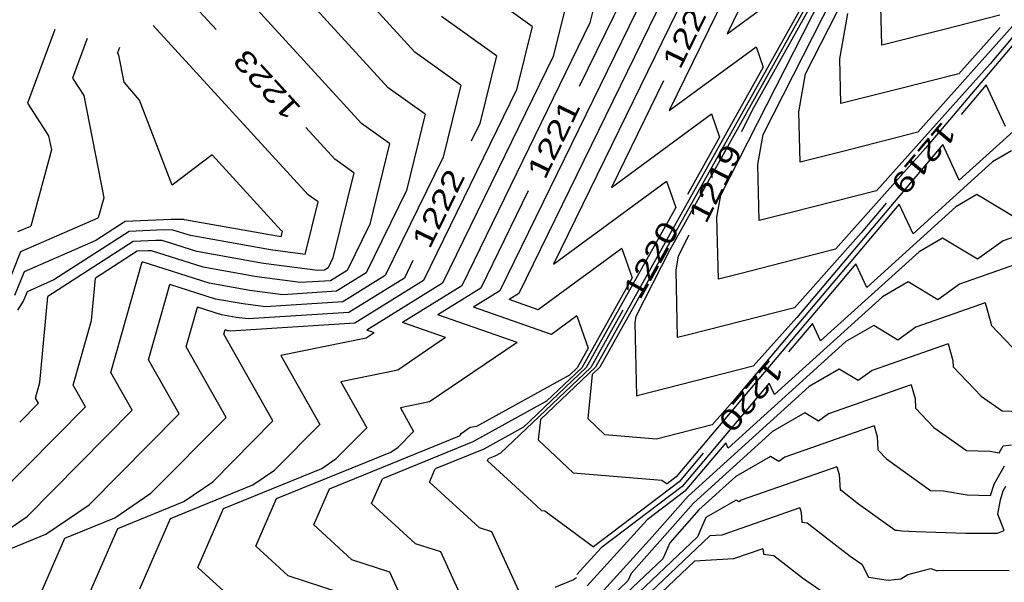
# Model space of a CAD drawing. Header units: feet. Extents: x -19835 to -19507, y 220308 to 220783.
# Tile 46 of 49: x -19698 to -19651, y 220723 to 220750. Entities that reach past the tile are written whole.
import ezdxf

# ---------------------------------------------------------------- set-up
doc = ezdxf.new("R2010")
doc.units = ezdxf.units.FT
doc.header["$LTSCALE"] = 25
doc.header["$MEASUREMENT"] = 0
for name, color, linetype in [('H1_HOEHENLINIEN', 86, 'CONTINUOUS'), ('H1_ZAEHLLIN_TXT', 3, 'CONTINUOUS'), ('H1_ZAEHLLINIEN', 11, 'CONTINUOUS')]:
    doc.layers.add(name, color=color, linetype=linetype)

msp = doc.modelspace()

# ---------------------------------------------------------------- linework, layer by layer
at = {"layer": 'H1_HOEHENLINIEN'}
for p, q in [((-19660.486, 220747.21), (-19651.138, 220765.621)), ((-19658.489, 220761.004), (-19664.272, 220749.15)), ((-19660.259, 220759.386), (-19667.06, 220745.446)), ((-19662.527, 220744.289), (-19655.111, 220758.895)), ((-19663.798, 220756.149), (-19672.636, 220738.036)), ((-19679.32, 220748.269), (-19685.37, 220754.88)), ((-19665.568, 220754.531), (-19674.303, 220736.628)), ((-19667.03, 220738.719), (-19658.306, 220754.328)), ((-19680.607, 220746.548), (-19687.011, 220753.546)), ((-19667.338, 220752.913), (-19675.223, 220736.752)), ((-19681.894, 220744.828), (-19688.652, 220752.213)), ((-19670.232, 220752.318), (-19670.878, 220749.677)), ((-19664.569, 220741.367), (-19659.084, 220752.17)), ((-19647.602, 220752.451), (-19651.599, 220747.702)), ((-19673.67, 220749.498), (-19676.746, 220751.71)), ((-19664.272, 220749.15), (-19660.708, 220751.769)), ((-19648.498, 220751.78), (-19655.082, 220744.401)), ((-19671.951, 220750.908), (-19672.647, 220748.059)), ((-19660.415, 220750.937), (-19670.402, 220733.069)), ((-19656.814, 220748.603), (-19656.859, 220750.48)), ((-19651.118, 220750.046), (-19653.748, 220749.374)), ((-19684.468, 220741.387), (-19691.934, 220749.546)), ((-19670.878, 220749.677), (-19677.063, 220736.999)), ((-19673.67, 220749.498), (-19674.417, 220746.441)), ((-19653.748, 220749.374), (-19656.814, 220748.603)), ((-19649.694, 220749.573), (-19654.701, 220743.625)), ((-19695.117, 220748.923), (-19695.821, 220747.016)), ((-19693.562, 220748.495), (-19693.659, 220748.231)), ((-19667.06, 220745.446), (-19662.869, 220748.525)), ((-19662.869, 220748.525), (-19662.524, 220747.547)), ((-19693.584, 220748.115), (-19693.659, 220748.231)), ((-19693.332, 220746.822), (-19693.584, 220748.115)), ((-19677.108, 220746.678), (-19679.32, 220748.269)), ((-19672.647, 220748.059), (-19677.984, 220737.122)), ((-19662.524, 220747.547), (-19670.619, 220733.063)), ((-19651.599, 220747.702), (-19657.063, 220741.578)), ((-19695.821, 220747.016), (-19695.277, 220746.174)), ((-19660.809, 220745.39), (-19660.486, 220747.21)), ((-19692.583, 220745.949), (-19693.332, 220746.822)), ((-19678.827, 220745.268), (-19680.607, 220746.548)), ((-19674.417, 220746.441), (-19678.904, 220737.246)), ((-19677.108, 220746.678), (-19677.957, 220743.205)), ((-19695.277, 220746.174), (-19694.317, 220741.238)), ((-19691.011, 220741.851), (-19692.583, 220745.949)), ((-19678.827, 220745.268), (-19679.727, 220741.587)), ((-19660.75, 220742.961), (-19660.809, 220745.39)), ((-19649.707, 220745.142), (-19653.078, 220742.09)), ((-19680.546, 220743.859), (-19681.894, 220744.828)), ((-19662.784, 220742.844), (-19662.527, 220744.289)), ((-19655.082, 220744.401), (-19658.699, 220743.476)), ((-19680.546, 220743.859), (-19681.497, 220739.969)), ((-19653.878, 220743.816), (-19660.903, 220735.469)), ((-19654.701, 220743.625), (-19659.045, 220738.755)), ((-19653.078, 220742.09), (-19653.878, 220743.816)), ((-19689.082, 220743.303), (-19691.011, 220741.851)), ((-19685.755, 220739.666), (-19689.082, 220743.303)), ((-19677.957, 220743.205), (-19680.744, 220737.493)), ((-19658.699, 220743.476), (-19660.75, 220742.961)), ((-19650.569, 220743.499), (-19651.474, 220742.973)), ((-19662.719, 220740.139), (-19662.784, 220742.844)), ((-19651.474, 220742.973), (-19655.306, 220739.505)), ((-19672.636, 220738.036), (-19667.19, 220742.038)), ((-19667.19, 220742.038), (-19666.742, 220740.767)), ((-19694.317, 220741.238), (-19694.579, 220740.265)), ((-19683.984, 220741.039), (-19684.468, 220741.387)), ((-19679.727, 220741.587), (-19681.664, 220737.616)), ((-19664.758, 220740.299), (-19664.569, 220741.367)), ((-19657.063, 220741.578), (-19661.175, 220740.527)), ((-19652.228, 220741.394), (-19653.242, 220740.805)), ((-19650.287, 220740.224), (-19652.228, 220741.394)), ((-19684.602, 220738.509), (-19683.984, 220741.039)), ((-19666.742, 220740.767), (-19671.055, 220733.051)), ((-19655.97, 220740.937), (-19664.005, 220731.391)), ((-19653.242, 220740.805), (-19657.534, 220736.92)), ((-19655.306, 220739.505), (-19655.97, 220740.937)), ((-19698.303, 220738.641), (-19694.579, 220740.265)), ((-19664.687, 220737.318), (-19664.758, 220740.299)), ((-19661.175, 220740.527), (-19662.719, 220740.139)), ((-19693.285, 220740.098), (-19694.699, 220739.183)), ((-19691.072, 220740.195), (-19693.285, 220740.098)), ((-19690.456, 220740.187), (-19691.072, 220740.195)), ((-19690.423, 220740.176), (-19690.456, 220740.187)), ((-19685.949, 220739.382), (-19690.423, 220740.176)), ((-19681.497, 220739.969), (-19682.584, 220737.74)), ((-19693.092, 220739.617), (-19696.714, 220737.274)), ((-19691.438, 220739.69), (-19693.092, 220739.617)), ((-19690.977, 220739.684), (-19691.438, 220739.69)), ((-19690.125, 220739.413), (-19690.977, 220739.684)), ((-19686.279, 220738.73), (-19690.125, 220739.413)), ((-19685.769, 220739.358), (-19685.949, 220739.382)), ((-19685.769, 220739.358), (-19685.703, 220739.629)), ((-19685.703, 220739.629), (-19685.755, 220739.666)), ((-19694.699, 220739.183), (-19698.157, 220737.675)), ((-19699.045, 220736.782), (-19698.303, 220738.641)), ((-19692.706, 220738.657), (-19694.718, 220737.355)), ((-19692.17, 220738.681), (-19692.706, 220738.657)), ((-19692.02, 220738.679), (-19692.17, 220738.681)), ((-19689.53, 220737.885), (-19692.02, 220738.679)), ((-19684.602, 220738.509), (-19686.279, 220738.73)), ((-19669.351, 220738.794), (-19673.372, 220735.839)), ((-19669.351, 220738.794), (-19668.851, 220737.377)), ((-19668.652, 220735.524), (-19667.03, 220738.719)), ((-19659.045, 220738.755), (-19663.651, 220737.578)), ((-19693.969, 220732.813), (-19692.468, 220738.152)), ((-19689.232, 220737.121), (-19692.468, 220738.152)), ((-19686.941, 220737.425), (-19689.53, 220737.885)), ((-19658.062, 220738.059), (-19666.717, 220727.776)), ((-19657.534, 220736.92), (-19658.062, 220738.059)), ((-19650.043, 220738.14), (-19653.072, 220737.079)), ((-19698.157, 220737.675), (-19698.613, 220736.531)), ((-19684.838, 220737.149), (-19686.941, 220737.425)), ((-19682.584, 220737.74), (-19683.386, 220737.241)), ((-19681.664, 220737.616), (-19683.091, 220736.728)), ((-19680.744, 220737.493), (-19682.797, 220736.215)), ((-19663.651, 220737.578), (-19664.687, 220737.318)), ((-19696.714, 220737.274), (-19698.011, 220736.709)), ((-19694.905, 220735.327), (-19694.718, 220737.355)), ((-19692.153, 220733.43), (-19691.133, 220737.058)), ((-19688.934, 220736.357), (-19691.133, 220737.058)), ((-19687.271, 220736.773), (-19689.232, 220737.121)), ((-19683.386, 220737.241), (-19684.838, 220737.149)), ((-19678.904, 220737.246), (-19682.209, 220735.189)), ((-19677.984, 220737.122), (-19681.631, 220734.852)), ((-19677.063, 220736.999), (-19679.918, 220735.222)), ((-19668.851, 220737.377), (-19671.272, 220733.045)), ((-19655.546, 220737.183), (-19656.777, 220736.469)), ((-19654.118, 220736.323), (-19655.546, 220737.183)), ((-19653.072, 220737.079), (-19654.118, 220736.323)), ((-19698.011, 220736.709), (-19698.182, 220736.28)), ((-19685.679, 220736.564), (-19687.271, 220736.773)), ((-19683.091, 220736.728), (-19685.679, 220736.564)), ((-19675.223, 220736.752), (-19676.492, 220735.962)), ((-19674.303, 220736.628), (-19674.779, 220736.332)), ((-19656.777, 220736.469), (-19661.99, 220731.75)), ((-19698.182, 220736.28), (-19698.476, 220735.821)), ((-19687.602, 220736.121), (-19688.934, 220736.357)), ((-19686.52, 220735.979), (-19687.602, 220736.121)), ((-19682.797, 220736.215), (-19686.52, 220735.979)), ((-19673.372, 220735.839), (-19674.779, 220736.332)), ((-19651.83, 220736.165), (-19655.175, 220734.992)), ((-19651.83, 220736.165), (-19651.557, 220735.215)), ((-19672.74, 220734.647), (-19676.492, 220735.962)), ((-19671.511, 220735.55), (-19672.74, 220734.647)), ((-19671.511, 220735.55), (-19670.96, 220733.986)), ((-19668.708, 220735.208), (-19668.652, 220735.524)), ((-19695.785, 220732.196), (-19694.905, 220735.327)), ((-19682.209, 220735.189), (-19688.202, 220734.808)), ((-19677.838, 220734.493), (-19679.918, 220735.222)), ((-19668.623, 220731.675), (-19668.708, 220735.208)), ((-19660.903, 220735.469), (-19663.008, 220733.11)), ((-19657.204, 220735.078), (-19658.544, 220734.301)), ((-19656.034, 220734.373), (-19657.204, 220735.078)), ((-19651.557, 220735.215), (-19651.55, 220735.092)), ((-19651.55, 220735.092), (-19649.733, 220733.193)), ((-19688.521, 220734.664), (-19688.463, 220734.869)), ((-19686.158, 220730.481), (-19688.521, 220734.664)), ((-19688.339, 220734.83), (-19688.463, 220734.869)), ((-19688.263, 220734.816), (-19688.339, 220734.83)), ((-19688.202, 220734.808), (-19688.263, 220734.816)), ((-19681.285, 220734.731), (-19681.669, 220734.471)), ((-19681.285, 220734.731), (-19681.631, 220734.852)), ((-19655.175, 220734.992), (-19656.034, 220734.373)), ((-19681.669, 220734.471), (-19685.772, 220733.629)), ((-19677.838, 220734.493), (-19680.142, 220732.933)), ((-19658.544, 220734.301), (-19664.218, 220729.165)), ((-19653.617, 220734.19), (-19657.279, 220732.906)), ((-19653.617, 220734.19), (-19653.385, 220733.384)), ((-19685.772, 220733.629), (-19683.898, 220730.311)), ((-19670.96, 220733.986), (-19671.49, 220733.039)), ((-19690.678, 220730.819), (-19692.153, 220733.43)), ((-19653.385, 220733.384), (-19653.367, 220733.088)), ((-19692.938, 220730.988), (-19693.969, 220732.813)), ((-19680.142, 220732.933), (-19682.895, 220732.368)), ((-19671.862, 220732.685), (-19676.342, 220730.202)), ((-19671.055, 220733.051), (-19674.084, 220730.174)), ((-19670.619, 220733.063), (-19673.27, 220730.546)), ((-19671.272, 220733.045), (-19672.973, 220731.43)), ((-19671.49, 220733.039), (-19671.862, 220732.685)), ((-19670.767, 220732.722), (-19670.989, 220730.587)), ((-19670.402, 220733.069), (-19670.767, 220732.722)), ((-19663.008, 220733.11), (-19668.603, 220731.68)), ((-19658.863, 220732.973), (-19660.312, 220732.132)), ((-19657.949, 220732.423), (-19658.863, 220732.973)), ((-19657.279, 220732.906), (-19657.949, 220732.423)), ((-19653.367, 220733.088), (-19652.018, 220731.679)), ((-19695.199, 220731.158), (-19695.785, 220732.196)), ((-19682.895, 220732.368), (-19681.638, 220730.142)), ((-19662.246, 220732.302), (-19666.44, 220727.319)), ((-19661.99, 220731.75), (-19662.246, 220732.302)), ((-19660.312, 220732.132), (-19666.148, 220726.85)), ((-19672.973, 220731.43), (-19676.518, 220729.465)), ((-19668.603, 220731.68), (-19668.623, 220731.675)), ((-19664.005, 220731.391), (-19664.99, 220730.287)), ((-19652.018, 220731.679), (-19651.011, 220730.958)), ((-19700.982, 220725.312), (-19695.199, 220731.158)), ((-19698.003, 220725.87), (-19692.938, 220730.988)), ((-19695.023, 220726.428), (-19690.678, 220730.819)), ((-19651.011, 220730.958), (-19650.105, 220730.935)), ((-19689.064, 220727.543), (-19686.158, 220730.481)), ((-19683.898, 220730.311), (-19686.085, 220728.101)), ((-19673.27, 220730.546), (-19673.372, 220729.571)), ((-19670.989, 220730.587), (-19670.165, 220729.808)), ((-19681.638, 220730.142), (-19683.105, 220728.659)), ((-19677.088, 220729.858), (-19677.142, 220729.847)), ((-19677.142, 220729.847), (-19677.117, 220729.804)), ((-19676.647, 220730.158), (-19677.088, 220729.858)), ((-19676.342, 220730.202), (-19676.647, 220730.158)), ((-19674.084, 220730.174), (-19675.988, 220729.119)), ((-19664.99, 220730.287), (-19667.675, 220729.601)), ((-19657.19, 220730.24), (-19661.486, 220728.734)), ((-19657.19, 220730.24), (-19657.042, 220729.722)), ((-19683.435, 220727.208), (-19677.16, 220729.765)), ((-19676.518, 220729.465), (-19680.884, 220727.686)), ((-19677.16, 220729.765), (-19677.146, 220729.775)), ((-19677.117, 220729.804), (-19677.146, 220729.775)), ((-19673.372, 220729.571), (-19671.69, 220727.981)), ((-19667.675, 220729.601), (-19670.165, 220729.808)), ((-19664.338, 220729.423), (-19666.301, 220727.091)), ((-19664.218, 220729.165), (-19664.338, 220729.423)), ((-19657.042, 220729.722), (-19657.002, 220729.082)), ((-19675.988, 220729.119), (-19678.333, 220728.164)), ((-19657.002, 220729.082), (-19656.59, 220728.651)), ((-19683.808, 220728.179), (-19683.105, 220728.659)), ((-19662.18, 220728.763), (-19663.847, 220727.796)), ((-19661.78, 220728.522), (-19662.18, 220728.763)), ((-19661.486, 220728.734), (-19661.78, 220728.522)), ((-19656.59, 220728.651), (-19654.463, 220727.129)), ((-19688.538, 220726.252), (-19683.808, 220728.179)), ((-19687.133, 220727.387), (-19686.085, 220728.101)), ((-19678.611, 220727.524), (-19678.333, 220728.164)), ((-19671.69, 220727.981), (-19667.411, 220727.625)), ((-19658.977, 220728.264), (-19663.59, 220726.647)), ((-19658.977, 220728.264), (-19658.87, 220727.89)), ((-19651.401, 220727.428), (-19650.898, 220728.307)), ((-19690.457, 220726.594), (-19689.064, 220727.543)), ((-19681.403, 220726.495), (-19680.884, 220727.686)), ((-19676.226, 220725.341), (-19678.611, 220727.524)), ((-19667.411, 220727.625), (-19667.16, 220727.44)), ((-19666.717, 220727.776), (-19667.16, 220727.44)), ((-19663.847, 220727.796), (-19665.63, 220726.182)), ((-19658.87, 220727.89), (-19658.823, 220727.134)), ((-19691.09, 220725.774), (-19687.133, 220727.387)), ((-19684.194, 220725.465), (-19683.435, 220727.208)), ((-19666.44, 220727.319), (-19670.341, 220724.357)), ((-19666.301, 220727.091), (-19668.127, 220725.704)), ((-19658.823, 220727.134), (-19658.794, 220727.13)), ((-19657.935, 220726.464), (-19658.794, 220727.13)), ((-19654.463, 220727.129), (-19653.839, 220727.113)), ((-19653.839, 220727.113), (-19652.694, 220726.916)), ((-19651.572, 220726.88), (-19651.401, 220727.428)), ((-19651.098, 220726.671), (-19650.963, 220727.105)), ((-19650.963, 220727.105), (-19650.83, 220727.338)), ((-19693.641, 220725.296), (-19690.457, 220726.594)), ((-19666.148, 220726.85), (-19668.01, 220724.742)), ((-19663.839, 220726.658), (-19665.29, 220725.816)), ((-19663.695, 220726.571), (-19663.839, 220726.658)), ((-19663.59, 220726.647), (-19663.695, 220726.571)), ((-19652.694, 220726.916), (-19651.572, 220726.88)), ((-19651.224, 220725.983), (-19651.098, 220726.671)), ((-19697.106, 220725.008), (-19695.023, 220726.428)), ((-19689.777, 220723.406), (-19688.538, 220726.252)), ((-19679.3, 220724.57), (-19681.403, 220726.495)), ((-19665.63, 220726.182), (-19667.036, 220724.59)), ((-19660.764, 220726.289), (-19664.521, 220724.972)), ((-19660.764, 220726.289), (-19660.698, 220726.059)), ((-19660.698, 220726.059), (-19660.669, 220725.594)), ((-19656.189, 220725.214), (-19657.935, 220726.464)), ((-19700.43, 220724.215), (-19698.003, 220725.87)), ((-19692.569, 220722.377), (-19691.09, 220725.774)), ((-19668.127, 220725.704), (-19671.021, 220722.516)), ((-19665.29, 220725.816), (-19665.704, 220724.886)), ((-19660.669, 220725.594), (-19660.405, 220725.557)), ((-19660.405, 220725.557), (-19658.343, 220723.959)), ((-19650.919, 220725.197), (-19651.224, 220725.983)), ((-19695.361, 220721.348), (-19693.641, 220725.296)), ((-19682.374, 220723.8), (-19684.194, 220725.465)), ((-19676.226, 220725.341), (-19675.63, 220725.145)), ((-19675.63, 220725.145), (-19674.247, 220722.115)), ((-19656.189, 220725.214), (-19656.068, 220725.211)), ((-19656.068, 220725.211), (-19655.846, 220725.173)), ((-19655.846, 220725.173), (-19655.17, 220725.151)), ((-19655.17, 220725.151), (-19652.769, 220725.063)), ((-19651.243, 220725.056), (-19650.919, 220725.197)), ((-19698.744, 220724.34), (-19697.106, 220725.008)), ((-19668.01, 220724.742), (-19670.53, 220721.965)), ((-19665.704, 220724.886), (-19669.853, 220720.957)), ((-19665.096, 220724.938), (-19669.642, 220720.633)), ((-19664.521, 220724.972), (-19665.096, 220724.938)), ((-19652.769, 220725.063), (-19651.243, 220725.056)), ((-19679.3, 220724.57), (-19678.083, 220724.171)), ((-19678.083, 220724.171), (-19676.858, 220721.488)), ((-19670.341, 220724.357), (-19671.512, 220723.067)), ((-19667.036, 220724.59), (-19667.375, 220723.826)), ((-19682.374, 220723.8), (-19680.536, 220723.196)), ((-19667.375, 220723.826), (-19670.064, 220721.281)), ((-19658.343, 220723.959), (-19657.783, 220723.566)), ((-19688.523, 220722.258), (-19689.777, 220723.406)), ((-19680.536, 220723.196), (-19679.47, 220720.861)), ((-19657.783, 220723.566), (-19657.455, 220722.944)), ((-19655.562, 220723.063), (-19654.455, 220723.367)), ((-19654.455, 220723.367), (-19654.149, 220723.25)), ((-19653.843, 220723.261), (-19654.149, 220723.25)), ((-19650.67, 220723.246), (-19653.843, 220723.261)), ((-19671.672, 220722.812), (-19672.567, 220722.44)), ((-19671.53, 220722.912), (-19671.672, 220722.812)), ((-19657.455, 220722.944), (-19656.51, 220722.793)), ((-19656.51, 220722.793), (-19655.901, 220722.858)), ((-19655.901, 220722.858), (-19655.562, 220723.063))]:
    msp.add_line(p, q, dxfattribs=at)
at = {"layer": 'H1_ZAEHLLINIEN'}
for p, q in [((-19663.057, 220745.445), (-19656.197, 220757.718)), ((-19669.108, 220751.295), (-19671.398, 220746.602)), ((-19688.897, 220749.354), (-19690.293, 220750.879)), ((-19675.389, 220748.088), (-19678.033, 220749.989)), ((-19658.834, 220747.935), (-19658.444, 220750.132)), ((-19696.673, 220749.352), (-19697.984, 220745.8)), ((-19651.112, 220749.451), (-19653.1, 220747.223)), ((-19675.389, 220748.088), (-19676.187, 220744.823)), ((-19658.782, 220745.782), (-19658.834, 220747.935)), ((-19653.1, 220747.223), (-19656.224, 220746.425)), ((-19667.341, 220746.878), (-19669.848, 220741.741)), ((-19651.786, 220746.694), (-19652.991, 220745.263)), ((-19650.85, 220744.675), (-19651.786, 220746.694)), ((-19656.224, 220746.425), (-19658.782, 220745.782)), ((-19697.984, 220745.8), (-19696.97, 220744.232)), ((-19669.848, 220741.741), (-19665.029, 220745.282)), ((-19665.029, 220745.282), (-19664.633, 220744.157)), ((-19663.566, 220744.442), (-19663.057, 220745.445)), ((-19683.181, 220743.107), (-19684.577, 220744.633)), ((-19676.187, 220744.823), (-19676.602, 220743.972)), ((-19696.97, 220744.232), (-19696.838, 220743.551)), ((-19664.633, 220744.157), (-19666.174, 220741.4)), ((-19696.838, 220743.551), (-19697.828, 220739.878)), ((-19682.265, 220742.449), (-19683.181, 220743.107)), ((-19682.265, 220742.449), (-19683.266, 220738.351)), ((-19673.853, 220741.569), (-19676.143, 220736.875)), ((-19656.597, 220740.978), (-19657.802, 220739.547)), ((-19698.449, 220739.607), (-19697.828, 220739.878)), ((-19648.256, 220740.116), (-19650.968, 220739.165)), ((-19666.611, 220738.446), (-19666.101, 220739.449)), ((-19657.802, 220739.547), (-19661.027, 220735.932)), ((-19692.899, 220739.137), (-19697.007, 220736.479)), ((-19691.804, 220739.186), (-19692.899, 220739.137)), ((-19691.499, 220739.181), (-19691.804, 220739.186)), ((-19689.828, 220738.649), (-19691.499, 220739.181)), ((-19653.887, 220739.288), (-19655.009, 220738.637)), ((-19652.203, 220738.274), (-19653.887, 220739.288)), ((-19650.968, 220739.165), (-19652.203, 220738.274)), ((-19686.61, 220738.077), (-19689.828, 220738.649)), ((-19666.733, 220737.754), (-19666.611, 220738.446)), ((-19655.009, 220738.637), (-19659.762, 220734.335)), ((-19683.997, 220737.734), (-19686.61, 220738.077)), ((-19683.266, 220738.351), (-19683.504, 220737.863)), ((-19679.409, 220738.22), (-19679.824, 220737.369)), ((-19683.68, 220737.754), (-19683.997, 220737.734)), ((-19683.504, 220737.863), (-19683.68, 220737.754)), ((-19666.655, 220734.496), (-19666.733, 220737.754)), ((-19679.824, 220737.369), (-19682.503, 220735.702)), ((-19697.387, 220732.337), (-19697.007, 220736.479)), ((-19676.143, 220736.875), (-19678.205, 220735.592)), ((-19690.337, 220734.047), (-19689.798, 220735.964)), ((-19688.636, 220735.593), (-19689.798, 220735.964)), ((-19687.933, 220735.468), (-19688.636, 220735.593)), ((-19682.503, 220735.702), (-19687.361, 220735.393)), ((-19674.392, 220734.256), (-19678.205, 220735.592)), ((-19669.296, 220735.814), (-19670.837, 220733.057)), ((-19661.027, 220735.932), (-19666.127, 220734.629)), ((-19687.361, 220735.393), (-19687.933, 220735.468)), ((-19660.154, 220735.18), (-19661.306, 220733.812)), ((-19659.762, 220734.335), (-19660.154, 220735.18)), ((-19666.127, 220734.629), (-19666.655, 220734.496)), ((-19674.392, 220734.256), (-19678.615, 220731.396)), ((-19688.418, 220730.65), (-19690.337, 220734.047)), ((-19670.837, 220733.057), (-19675.195, 220728.919)), ((-19697.601, 220731.578), (-19697.387, 220732.337)), ((-19655.404, 220732.215), (-19659.383, 220730.82)), ((-19655.404, 220732.215), (-19655.214, 220731.553)), ((-19698.358, 220730.418), (-19697.459, 220731.327)), ((-19697.459, 220731.327), (-19697.601, 220731.578)), ((-19678.615, 220731.396), (-19680.019, 220731.108)), ((-19655.214, 220731.553), (-19655.184, 220731.085)), ((-19680.019, 220731.108), (-19679.378, 220729.973)), ((-19660.522, 220730.868), (-19662.079, 220729.964)), ((-19659.865, 220730.472), (-19660.522, 220730.868)), ((-19659.383, 220730.82), (-19659.865, 220730.472)), ((-19655.184, 220731.085), (-19654.304, 220730.165)), ((-19692.044, 220726.986), (-19688.418, 220730.65)), ((-19679.378, 220729.973), (-19680.126, 220729.217)), ((-19662.079, 220729.964), (-19665.889, 220726.516)), ((-19654.304, 220730.165), (-19652.737, 220729.043)), ((-19685.987, 220726.73), (-19680.484, 220728.972)), ((-19680.484, 220728.972), (-19680.126, 220729.217)), ((-19675.195, 220728.919), (-19675.458, 220728.773)), ((-19665.427, 220728.916), (-19666.579, 220727.547)), ((-19652.737, 220729.043), (-19651.61, 220729.015)), ((-19651.61, 220729.015), (-19651.16, 220728.938)), ((-19651.16, 220728.938), (-19650.967, 220729.277)), ((-19650.967, 220729.277), (-19650.559, 220729.316)), ((-19675.82, 220728.553), (-19675.781, 220728.642)), ((-19673.695, 220726.608), (-19675.82, 220728.553)), ((-19675.458, 220728.773), (-19675.781, 220728.642)), ((-19666.579, 220727.547), (-19670.71, 220724.41)), ((-19693.781, 220725.801), (-19692.044, 220726.986)), ((-19686.986, 220724.436), (-19685.987, 220726.73)), ((-19673.214, 220726.154), (-19673.695, 220726.608)), ((-19665.889, 220726.516), (-19668.892, 220723.116)), ((-19673.214, 220726.154), (-19673.049, 220726.14)), ((-19673.049, 220726.14), (-19670.71, 220724.41)), ((-19696.193, 220724.818), (-19693.781, 220725.801)), ((-19698.152, 220720.318), (-19696.193, 220724.818)), ((-19685.449, 220723.029), (-19686.986, 220724.436)), ((-19662.551, 220724.314), (-19663.96, 220723.82)), ((-19662.551, 220724.314), (-19662.526, 220724.228)), ((-19662.526, 220724.228), (-19662.515, 220724.053)), ((-19665.84, 220723.71), (-19669.432, 220720.309)), ((-19663.96, 220723.82), (-19665.84, 220723.71)), ((-19662.515, 220724.053), (-19662.015, 220723.984)), ((-19662.015, 220723.984), (-19660.632, 220722.912)), ((-19685.449, 220723.029), (-19682.988, 220722.221)), ((-19669.047, 220722.767), (-19670.274, 220721.605)), ((-19668.892, 220723.116), (-19669.047, 220722.767)), ((-19660.632, 220722.912), (-19659.335, 220722.001))]:
    msp.add_line(p, q, dxfattribs=at)

# ---------------------------------------------------------------- texts
at = {"layer": 'H1_ZAEHLLIN_TXT', "width": 1.333333}
for s, rotation, p in [('1220', 64, (-19666.541, 220747.378)), ('1223', 132.5, (-19684.748, 220745.56)), ('1221', 64, (-19673.053, 220742.069)), ('1219', 229.9, (-19653.889, 220744.973)), ('1219', 63.1, (-19665.293, 220739.936)), ('1222', 64, (-19678.608, 220738.72)), ('1220', 60.8, (-19668.47, 220736.268)), ('1220', 229.9, (-19662.203, 220733.522))]:
    msp.add_text(s, height=1, rotation=rotation, dxfattribs=at).set_placement(p)

doc.saveas('drawing.dxf')
